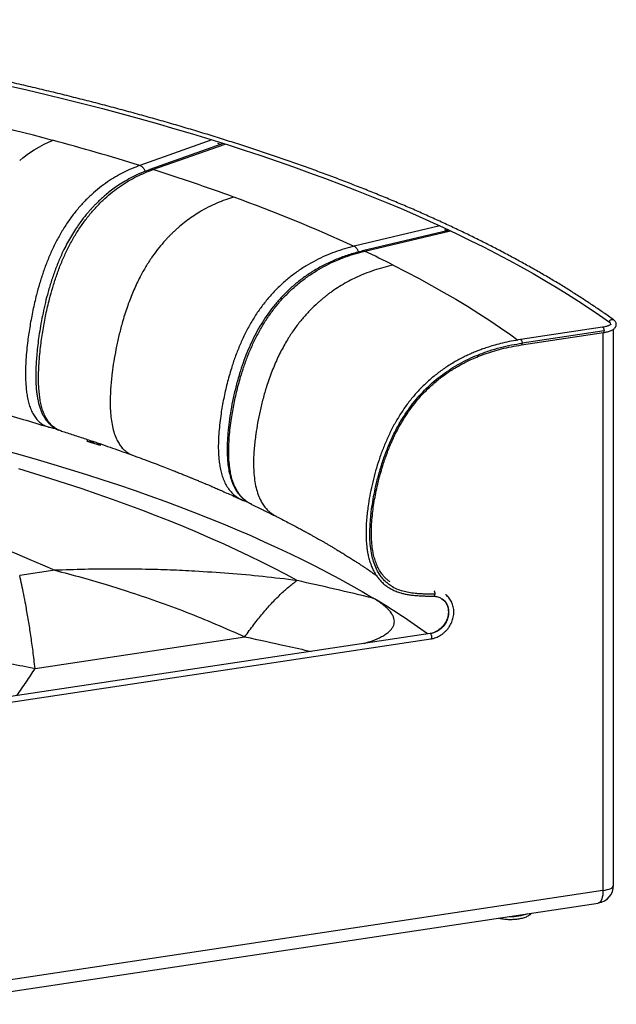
# Paper-space layout '_Dimetric' of a CAD drawing. Header units: millimetres. Extents: x -112 to 1275, y -176 to 918.
# Tile 2 of 2: x 613 to 1275, y -176 to 917. Entities that reach past the tile are written whole.
import ezdxf

# ---------------------------------------------------------------- set-up
doc = ezdxf.new("R2010")
doc.units = ezdxf.units.MM

psp = doc.layouts.new('_Dimetric')

# ---------------------------------------------------------------- linework, layer by layer
at = {"color": 7, "linetype": 'Continuous', "lineweight": 25}
for p, q in [((826.3, 783.7), (746.2, 755.3)), ((837.7, 779.2), (757.4, 750.7)), ((760.8, 750.7), (840.9, 779.1)), ((832.4, 780), (836.5, 778.7)), ((757.6, 750.7), (757.5, 750.7)), ((1079.3, 688.2), (984.1, 665.6)), ((1088.8, 683.1), (993.4, 660.4)), ((995.8, 660.1), (1091, 682.8)), ((1259.7, 575.8), (1168.7, 562.1)), ((1169.6, 556.1), (1260.6, 569.8)), ((1261.4, 571.9), (1170.4, 558.2)), ((1260.2, 569.8), (1260.2, -49.5)), ((1272, -43.4), (1272, 573.7)), ((644.6, 465.1), (645.1, 465)), ((657.7, 461.1), (659, 460.7)), ((687.7, 451.3), (688, 449.1)), ((702.5, 444.5), (688, 449.1)), ((699.3, 447.4), (699.4, 446.9)), ((702.5, 444.5), (702.3, 446.4)), ((868, 380.4), (870.4, 379.2)), ((651.9, 306), (613, 300.1)), ((712.6, 289.1), (732.2, 282.9)), ((620, 266), (619.7, 267.9)), ((1068.4, 235.8), (512.3, 152.2)), ((513.2, 146.2), (1069.3, 229.9)), ((630.1, 197.2), (862.8, 232.2)), ((1260.2, -49.5), (512.7, -161.9)), ((507.5, -175.6), (1254.9, -63.2))]:
    psp.add_line(p, q, dxfattribs=at)
at = {"color": 7, "linetype": 'Continuous', "lineweight": 25, "flags": 128}
for points in [[(599.4, 844.2), (620.9, 839.2), (642.2, 834.1), (663.3, 829), (684.1, 823.7), (704.8, 818.4), (725.2, 812.9), (745.5, 807.4), (765.5, 801.8), (785.2, 796.1), (804.8, 790.3), (824.1, 784.4), (843.1, 778.4), (861.9, 772.4), (880.5, 766.2), (898.8, 760), (916.9, 753.7), (934.7, 747.3), (952.3, 740.9), (969.6, 734.3), (986.6, 727.7), (1003.4, 721), (1019.9, 714.3), (1036.1, 707.4), (1052.1, 700.5), (1067.7, 693.6), (1083.1, 686.5), (1098.2, 679.4), (1113, 672.2), (1127.5, 665), (1141.8, 657.6), (1155.7, 650.3), (1169.3, 642.8), (1182.7, 635.3), (1195.7, 627.8), (1208.4, 620.1), (1220.8, 612.5), (1232.9, 604.7), (1244.7, 597), (1256.2, 589.1), (1267.4, 581.3)], [(613, 761), (616.4, 763.7), (622.9, 768.6), (629.1, 772.6), (634.8, 776), (640.2, 778.9), (645.1, 781.2), (649.5, 783.2), (649.5, 783.2)], [(1027.3, 644.8), (1041.9, 637.3), (1056.2, 629.8), (1070.1, 622.2), (1083.7, 614.5), (1096.9, 606.8), (1109.8, 599), (1122.4, 591.1), (1134.6, 583.2), (1146.5, 575.2), (1158, 567.2), (1165.8, 561.6)], [(1267.4, 581.3), (1267.5, 582.2), (1268, 583.2), (1268.7, 583.9), (1269.6, 584.4), (1270.6, 584.5), (1271.5, 584.3), (1271.9, 584.1)], [(1259.7, 575.8), (1260, 575.7), (1260.4, 575.4), (1260.8, 574.8), (1261.1, 573.9), (1261.3, 572.9), (1261.4, 571.9)], [(1261.4, 571.9), (1261.3, 571), (1261.1, 570.3), (1260.8, 569.9), (1260.6, 569.8)], [(594.2, 439.8), (613.3, 434.5), (632.2, 429), (650.8, 423.6), (669.1, 418), (687.2, 412.3), (705.1, 406.5), (722.7, 400.7), (740.1, 394.8), (757.2, 388.7), (774.1, 382.7), (790.6, 376.5), (806.9, 370.2), (823, 363.9), (838.7, 357.5), (854.2, 351), (869.4, 344.5), (884.3, 337.8), (899, 331.1), (913.3, 324.4), (927.3, 317.5), (941.1, 310.6), (954.5, 303.6), (967.7, 296.6), (980.5, 289.5), (993, 282.4), (1005.2, 275.1)], [(268.4, 426.1), (287.6, 421.9), (306.7, 417.6), (325.6, 413.2), (344.3, 408.7), (362.7, 404.1), (380.9, 399.4), (398.9, 394.7), (416.6, 389.8), (434.1, 384.8), (451.4, 379.7), (468.4, 374.6), (485.2, 369.3), (501.7, 364), (518, 358.6), (534, 353), (549.7, 347.4), (565.1, 341.8), (580.3, 336), (595.2, 330.1), (609.8, 324.2), (624.1, 318.2), (638.1, 312.1), (651.9, 306)], [(920.7, 294.7), (907.9, 301.6), (894.9, 308.4), (881.5, 315.2), (867.8, 321.8), (853.9, 328.4), (839.7, 335), (825.1, 341.5), (810.3, 347.9), (795.3, 354.2), (779.9, 360.4), (764.3, 366.6), (748.4, 372.7), (732.2, 378.8), (715.8, 384.7), (699.1, 390.6), (682.2, 396.4), (665, 402.1), (647.6, 407.7), (629.9, 413.2), (612, 418.7)], [(1081.5, 274.4), (1083.4, 273), (1085.1, 271.1), (1086.4, 269.1), (1087.5, 266.8), (1088.3, 264.4), (1088.8, 261.8), (1088.9, 259.1), (1088.7, 256.4), (1088.2, 253.7), (1087.3, 251.1), (1086.1, 248.5), (1084.7, 246.1), (1082.9, 243.8), (1081, 241.7), (1078.8, 239.9), (1076.5, 238.4), (1074, 237.2), (1071.5, 236.3), (1068.9, 235.7)], [(1068.4, 235.8), (1068.6, 235.8), (1068.9, 235.7)], [(1068.9, 235.7), (1069.3, 235.2), (1069.7, 234.4), (1070, 233.4), (1070.1, 232.3), (1070.1, 231.3), (1069.9, 230.5), (1069.6, 230), (1069.3, 229.9)], [(1260.2, -49.5), (1262.7, -49), (1265, -48.4), (1267.1, -47.8), (1268.8, -47), (1270.2, -46.2), (1271.2, -45.3), (1271.8, -44.3), (1272, -43.4)], [(1260.2, -49.5), (1260.1, -52.1), (1259.9, -54.5), (1259.4, -56.7), (1258.9, -58.7), (1258.2, -60.3), (1257.3, -61.6), (1256.4, -62.5), (1255.4, -63.1), (1254.9, -63.2)]]:
    psp.add_lwpolyline(points, dxfattribs=at)
at = {"color": 7, "linetype": 'Continuous', "lineweight": 25}
for centre, radius, start, end in [((-180.8, -2317.3), 3209.7, 75.007, 78.1677), ((-44.3, -1801.7), 2676.4, 72.8214, 74.9756), ((90.3, -1372.1), 2226.2, 70.0346, 72.4702), ((257, -921), 1745.2, 65.3759, 70.1213), ((415.3, -570.3), 1360.5, 63.2667, 64.7462), ((1266, 578.6), 2.96, 4.5007, 62.4296), ((588.8, -421.3), 811.5, 54.0244, 59.1194), ((1252, -43.4), 20, 278.5572, 360), ((1158.6, -22.8), 55.3, 267.4752, 289.6392), ((1176.9, -72.8), 3.99, 311.6155, 337.586)]:
    psp.add_arc(centre, radius, start, end, dxfattribs=at)
for points, knots in [([(1271.9, 584.1), (1270, 585.4), (1264.6, 589.3), (1255.5, 595.6), (1244.5, 603), (1233.1, 610.4), (1221.5, 617.8), (1209.6, 625.1), (1197.4, 632.3), (1184.9, 639.5), (1172.2, 646.6), (1159.2, 653.7), (1145.9, 660.8), (1132.4, 667.7), (1118.6, 674.6), (1104.5, 681.5), (1090.2, 688.3), (1075.6, 695), (1060.8, 701.7), (1045.7, 708.3), (1030.3, 714.8), (1014.8, 721.3), (998.9, 727.7), (982.9, 734), (966.6, 740.3), (950, 746.5), (933.2, 752.6), (916.2, 758.6), (899, 764.6), (881.5, 770.5), (863.8, 776.3), (845.9, 782.1), (827.8, 787.8), (809.5, 793.4), (790.9, 798.9), (772.2, 804.3), (753.2, 809.7), (734, 815), (714.7, 820.2), (695.1, 825.3), (675.3, 830.3), (655.4, 835.3), (635.3, 840.1), (615, 844.9), (594.5, 849.6), (573.8, 854.2), (552.9, 858.7), (531.9, 863.1), (510.7, 867.5), (489.4, 871.7), (467.9, 875.9), (446.2, 879.9), (424.4, 883.9), (402.5, 887.8), (380.4, 891.6), (358.1, 895.2), (335.7, 898.8), (313.2, 902.3), (290.5, 905.7), (267.8, 909.1), (244.8, 912.3), (225.1, 914.9), (213, 916.5), (208.6, 917.1)], [0, 0, 0, 0, 0.008757, 0.025409, 0.042061, 0.058712, 0.075364, 0.092014, 0.108664, 0.125314, 0.141963, 0.158612, 0.17526, 0.191907, 0.208554, 0.225201, 0.241847, 0.258492, 0.275137, 0.291781, 0.308425, 0.325068, 0.34171, 0.358353, 0.374994, 0.391636, 0.408276, 0.424917, 0.441557, 0.458196, 0.474835, 0.491474, 0.508113, 0.524751, 0.541388, 0.558026, 0.574663, 0.5913, 0.607936, 0.624572, 0.641208, 0.657844, 0.674479, 0.691115, 0.707749, 0.724384, 0.741019, 0.757653, 0.774287, 0.790921, 0.807555, 0.824188, 0.840821, 0.857455, 0.874088, 0.890721, 0.907353, 0.923986, 0.940618, 0.957251, 0.973883, 0.990515, 1, 1, 1, 1]), ([(834.6, 778.1), (834.5, 778.1), (834.4, 778.4), (834.2, 778.9), (833.9, 779.4), (833.8, 779.6)], [0, 0, 0, 0, 0.111436, 0.592218, 1, 1, 1, 1]), ([(746.2, 755.3), (743.2, 754.1), (737.2, 751.9), (728.2, 747.7), (719.2, 742.8), (710.2, 737.1), (701.4, 730.6), (692.8, 723.2), (684.4, 715), (676.3, 705.9), (668.6, 695.9), (661.5, 685.2), (654.9, 673.8), (649, 661.9), (643.7, 649.6), (639.1, 637.1), (635, 624.4), (631.1, 610.2), (627.5, 594.6), (624.3, 577.5), (622.1, 562.8), (620.7, 550.3), (619.9, 540.1), (619.4, 529.9), (619.4, 519.7), (619.8, 510.8), (620.6, 503.3), (621.6, 497.2), (623, 491.2), (624.9, 485.4), (627.4, 480.1), (630.3, 475.3), (633.9, 471.3), (637.9, 468.1), (641.6, 466.1), (644.1, 465.4), (645, 465.1)], [0, 0, 0, 0, 0.033645, 0.06739, 0.101293, 0.135354, 0.169561, 0.203903, 0.238347, 0.272898, 0.307537, 0.342219, 0.376883, 0.411457, 0.44587, 0.480081, 0.514082, 0.547923, 0.592822, 0.637543, 0.682229, 0.709124, 0.73616, 0.763412, 0.790972, 0.818973, 0.836774, 0.854855, 0.873256, 0.891988, 0.911046, 0.930384, 0.949891, 0.969408, 0.988722, 1, 1, 1, 1]), ([(752.4, 748.7), (752.4, 748.9), (752.1, 749.7), (751.4, 750.9), (750.3, 752.5), (749, 753.7), (747.6, 754.7), (746.7, 755.1), (746.2, 755.3)], [0, 0, 0, 0, 0.046647, 0.237317, 0.427988, 0.618659, 0.809329, 1, 1, 1, 1]), ([(757.6, 750.7), (754.2, 749.5), (747.8, 747.1), (738.7, 742.8), (730.3, 738.2), (722.9, 733.6), (716.4, 729.1), (710.8, 724.7), (706, 720.7), (702, 717), (698.6, 713.7), (695.9, 711), (693.9, 708.8), (692.4, 707.2), (691.3, 706), (690.3, 704.8), (689.1, 703.5), (687.6, 701.7), (685.4, 699.1), (682.5, 695.4), (678.8, 690.4), (674.7, 684.4), (670.3, 677.4), (666, 669.8), (661.3, 660.7), (656.4, 649.9), (651.6, 637.4), (647.3, 624.7), (643.7, 612.3), (640.7, 600.2), (638.2, 588.6), (636.1, 577.2), (634.3, 566.3), (633, 556.1), (632, 546.8), (631.3, 538.3), (630.9, 530.5), (630.8, 524.7), (630.8, 520.7), (630.8, 518.3), (630.9, 516.1), (630.9, 514.1), (631, 512.1), (631.2, 509.6), (631.4, 506.4), (631.9, 502.4), (632.6, 497.8), (633.5, 492.9), (634.8, 488.1), (636.3, 483.7), (637.9, 480), (639.5, 477), (641, 474.6), (642.3, 472.7), (643.4, 471.3), (644.4, 470.2), (645.4, 469), (646.8, 467.7), (648.6, 466.1), (651.3, 464.2), (653.9, 462.6), (655.7, 461.9), (656.2, 461.7)], [0, 0, 0, 0, 0.037132, 0.071389, 0.102794, 0.131315, 0.155953, 0.177892, 0.197113, 0.213603, 0.227357, 0.238544, 0.247425, 0.253544, 0.257727, 0.261657, 0.266902, 0.273461, 0.281336, 0.295776, 0.313236, 0.333711, 0.356859, 0.380437, 0.404018, 0.439321, 0.474537, 0.50971, 0.544824, 0.576239, 0.607647, 0.638884, 0.6684, 0.695887, 0.720941, 0.744092, 0.765349, 0.784702, 0.792105, 0.798826, 0.804861, 0.810207, 0.815196, 0.822216, 0.831149, 0.842376, 0.85596, 0.871453, 0.885996, 0.90077, 0.913604, 0.924415, 0.933141, 0.940837, 0.945782, 0.950829, 0.955977, 0.961749, 0.969942, 0.980711, 0.994014, 1, 1, 1, 1]), ([(659, 460.7), (658.3, 460.9), (656, 461.6), (652.4, 463.6), (648.4, 466.7), (644.9, 470.8), (641.9, 475.6), (639.4, 480.9), (637.5, 486.6), (636.1, 492.6), (635.1, 498.8), (634.3, 506.3), (633.8, 515.1), (633.9, 525.4), (634.4, 535.6), (635.2, 545.8), (636.6, 558.2), (638.8, 573), (641.9, 590.1), (645.6, 605.7), (649.5, 619.9), (653.6, 632.5), (658.2, 645.1), (663.5, 657.4), (669.4, 669.3), (676, 680.6), (683.2, 691.3), (690.8, 701.3), (698.9, 710.4), (707.3, 718.7), (716, 726.1), (724.8, 732.6), (733.7, 738.2), (742.7, 743.1), (751.8, 747.3), (757.8, 749.6), (760.8, 750.7)], [0, 0, 0, 0, 0.009033, 0.028401, 0.04796, 0.067511, 0.086894, 0.105996, 0.124773, 0.143215, 0.161332, 0.179178, 0.207241, 0.234863, 0.262177, 0.289274, 0.31623, 0.361018, 0.405843, 0.450827, 0.484745, 0.518856, 0.553135, 0.587601, 0.622265, 0.657009, 0.691763, 0.726484, 0.761112, 0.795635, 0.830055, 0.86434, 0.898477, 0.932457, 0.966278, 1, 1, 1, 1]), ([(760.8, 750.7), (760.3, 750.8), (759.4, 751), (758.3, 751), (757.7, 750.8), (757.6, 750.7)], [0, 0, 0, 0, 0.429711, 0.859422, 1, 1, 1, 1]), ([(850.4, 720.3), (847.3, 719.3), (841.1, 717.3), (831.7, 713.5), (822, 709), (813.1, 704), (804.9, 698.8), (797.6, 693.6), (791.9, 688.9), (787.7, 685.3), (785, 682.8), (782.3, 680.3), (779.6, 677.6), (777, 674.9), (772.9, 670.4), (767.2, 663.8), (760.3, 654.6), (753.6, 644.4), (748.2, 634.9), (743.9, 626.4), (740.5, 619.2), (737.3, 611.7), (734.2, 603.8), (731.3, 595.6), (728.6, 587.2), (725.6, 576.9), (722.6, 564.9), (719.7, 551.3), (717.3, 538.1), (715.7, 526.8), (714.7, 517.5), (714, 509.5), (713.5, 501.2), (713.3, 492.3), (713.5, 483.2), (714.3, 474.2), (715.7, 465.7), (717.7, 458), (720.3, 451.6), (723.1, 446.6), (725.5, 443.2), (727.9, 440.6), (730.2, 438.5), (732.8, 436.6), (735.7, 434.8), (737.9, 434), (739.2, 433.5)], [0, 0, 0, 0, 0.0318376, 0.0648543, 0.0988566, 0.1336997, 0.1602305, 0.1870613, 0.2138873, 0.2243991, 0.2349022, 0.2454, 0.2558963, 0.2663953, 0.2769013, 0.3064238, 0.3374676, 0.3697072, 0.4032909, 0.4232013, 0.4437062, 0.4648732, 0.4867081, 0.5090939, 0.5318866, 0.5549931, 0.5917353, 0.6280994, 0.6634602, 0.6970777, 0.7181046, 0.7383451, 0.7605698, 0.7850601, 0.8107623, 0.8361795, 0.8608892, 0.8847958, 0.9079678, 0.924857, 0.9412146, 0.9500831, 0.9621296, 0.9738539, 0.9850173, 1, 1, 1, 1]), ([(1084.4, 684.3), (1085.2, 683.9), (1086.2, 683.5), (1087.2, 683), (1087.5, 682.9)], [0, 0, 0, 0, 0.721278, 1, 1, 1, 1]), ([(1086.5, 682.6), (1086.5, 682.8), (1086.4, 683), (1086.3, 683.3), (1086.2, 683.5)], [0, 0, 0, 0, 0.481098, 1, 1, 1, 1]), ([(984.1, 665.6), (980.6, 664.7), (973.4, 662.8), (962.7, 659.3), (952, 655.1), (941.4, 650), (930.9, 644.1), (920.6, 637.4), (910.6, 629.7), (901, 621.2), (891.9, 611.8), (883.4, 601.6), (875.6, 590.7), (868.6, 579.2), (862.3, 567.3), (856.8, 555.1), (851.9, 542.7), (847.3, 528.8), (843, 513.4), (839.2, 496.6), (836.6, 482), (835, 469.6), (834, 459.5), (833.4, 449.3), (833.3, 439.1), (833.9, 430.2), (834.8, 422.7), (836, 416.4), (837.7, 410.3), (840, 404.4), (842.9, 398.9), (846.4, 394), (850.6, 389.7), (854.9, 386.5), (857.9, 385.1), (859.2, 384.5)], [0, 0, 0, 0, 0.034212, 0.06852, 0.103009, 0.137672, 0.172476, 0.207403, 0.242444, 0.277599, 0.312834, 0.348106, 0.383355, 0.41852, 0.453539, 0.488353, 0.522936, 0.557347, 0.603002, 0.648494, 0.693979, 0.721335, 0.748823, 0.776531, 0.804564, 0.833054, 0.851163, 0.869556, 0.888271, 0.907323, 0.926714, 0.946389, 0.966218, 0.986072, 1, 1, 1, 1]), ([(993.5, 660.4), (988.8, 659.2), (979.7, 656.9), (966.4, 652.1), (953.7, 646.5), (941.6, 640), (930.4, 632.8), (920, 624.8), (910.5, 616.4), (901.9, 607.7), (894.3, 598.6), (887.3, 589.3), (881, 579.5), (875.1, 569.3), (869.8, 558.5), (865, 547.5), (860.7, 536.1), (856.7, 523.9), (853.1, 510.9), (849.8, 497.2), (847.2, 483.8), (845.3, 471), (844, 459), (843.2, 447.9), (843.1, 438.1), (843.4, 429.4), (844.2, 421.7), (845.5, 414.3), (847.1, 408), (849.1, 402.6), (851.2, 398), (853.4, 394.3), (855.5, 391.3), (857.4, 389), (859.7, 386.5), (862.6, 384), (865, 382.1), (866.6, 381.2), (866.8, 381.1)], [0, 0, 0, 0, 0.044751, 0.087961, 0.129696, 0.169885, 0.208485, 0.245446, 0.280766, 0.31443, 0.346384, 0.377177, 0.408279, 0.439735, 0.47151, 0.503562, 0.535897, 0.56855, 0.606264, 0.644436, 0.682058, 0.717321, 0.75027, 0.780994, 0.809554, 0.832797, 0.854491, 0.875925, 0.897525, 0.912046, 0.927228, 0.94376, 0.952545, 0.96174, 0.972169, 0.984085, 0.997475, 1, 1, 1, 1]), ([(870.4, 379.3), (869.3, 379.8), (866.4, 381.1), (862.2, 384.3), (858, 388.6), (854.4, 393.5), (851.6, 399.1), (849.3, 404.9), (847.6, 411), (846.4, 417.3), (845.4, 424.8), (844.9, 433.7), (845, 443.9), (845.5, 454.1), (846.5, 464.2), (848.2, 476.6), (850.7, 491.2), (854.5, 508), (858.9, 523.4), (863.5, 537.3), (868.3, 549.7), (873.9, 561.9), (880.2, 573.8), (887.2, 585.3), (895, 596.2), (903.5, 606.4), (912.6, 615.8), (922.2, 624.3), (932.2, 632), (942.5, 638.7), (953, 644.6), (963.6, 649.6), (974.3, 653.9), (985, 657.4), (992.2, 659.2), (995.8, 660.1)], [0, 0, 0, 0, 0.0125811, 0.0324584, 0.0523252, 0.0720269, 0.0914447, 0.110508, 0.1292298, 0.1476603, 0.1657982, 0.1943227, 0.2223994, 0.250145, 0.2776706, 0.3050649, 0.3506165, 0.3961662, 0.4418843, 0.4763477, 0.5109825, 0.5458448, 0.5809103, 0.6161221, 0.6514161, 0.6867377, 0.7220291, 0.7572234, 0.7923083, 0.8272912, 0.8621446, 0.8968504, 0.9313829, 0.9657393, 1, 1, 1, 1]), ([(984.1, 665.6), (984.5, 665.4), (985.3, 664.9), (986.4, 663.9), (987.4, 662.5), (988.3, 661), (988.7, 659.8), (988.9, 659.2)], [0, 0, 0, 0, 0.201596, 0.403192, 0.604788, 0.806384, 1, 1, 1, 1]), ([(993.5, 660.4), (993.5, 660.5), (993.9, 660.6), (994.6, 660.6), (995.4, 660.3), (995.8, 660.1)], [0, 0, 0, 0, 0.030274, 0.515137, 1, 1, 1, 1]), ([(1027.3, 644.8), (1023.9, 643.9), (1016.9, 642.3), (1006.2, 639.1), (995.3, 635), (985.1, 630.6), (975.9, 625.8), (967.7, 621), (961.2, 616.7), (956.5, 613.3), (953.4, 610.9), (950.3, 608.5), (947.4, 606), (944.4, 603.5), (939.7, 599.2), (933.4, 592.9), (925.6, 584.1), (918, 574.3), (911.8, 565.1), (907, 556.8), (903.2, 549.8), (899.5, 542.4), (896, 534.7), (892.8, 526.7), (889.7, 518.4), (886.3, 508.4), (882.9, 496.5), (879.6, 483.1), (877, 470), (875.1, 458.8), (874, 449.5), (873.2, 441.6), (872.6, 433.4), (872.4, 424.5), (872.6, 415.3), (873.5, 406.3), (875.1, 397.7), (877.4, 389.9), (880.3, 383.4), (883.5, 378.2), (886.2, 374.7), (888.9, 371.9), (891.5, 369.7), (894.4, 367.7), (896.5, 366.4), (897.6, 365.9), (897.7, 365.9)], [0, 0, 0, 0, 0.032296, 0.065789, 0.100281, 0.135627, 0.16254, 0.189757, 0.21697, 0.227633, 0.238288, 0.248937, 0.259585, 0.270235, 0.280892, 0.310838, 0.342328, 0.375031, 0.409099, 0.429296, 0.450097, 0.47157, 0.493721, 0.51643, 0.539553, 0.562994, 0.600239, 0.637112, 0.672978, 0.707086, 0.728425, 0.748965, 0.771522, 0.796368, 0.822423, 0.848196, 0.873258, 0.897511, 0.921025, 0.938168, 0.954774, 0.963776, 0.975991, 0.987881, 0.999201, 1, 1, 1, 1]), ([(1260.6, 569.8), (1261.1, 569.9), (1262.3, 570.1), (1264.2, 570.5), (1266.4, 571.1), (1268.4, 571.8), (1270.2, 572.6), (1271.8, 573.5), (1273, 574.5), (1273.9, 575.6), (1274.6, 576.7), (1274.9, 578), (1275, 579.3), (1274.7, 580.6), (1274.2, 581.7), (1273.4, 582.8), (1272.6, 583.5), (1272, 584), (1271.9, 584.1)], [0, 0, 0, 0, 0.039154, 0.114208, 0.18991, 0.266704, 0.34509, 0.42564, 0.497561, 0.56159, 0.619617, 0.674351, 0.733146, 0.789472, 0.84553, 0.904311, 0.96876, 1, 1, 1, 1]), ([(1269, 579.1), (1269, 579.1), (1269, 579.1), (1268.9, 579), (1268.5, 578.6), (1267.8, 578.2), (1266.9, 577.7), (1265.6, 577.2), (1264.1, 576.7), (1262.3, 576.2), (1260.8, 575.9), (1259.9, 575.8), (1259.7, 575.8)], [0, 0, 0, 0, 0.031597, 0.135658, 0.244997, 0.355179, 0.469189, 0.587663, 0.710038, 0.835463, 0.963131, 1, 1, 1, 1]), ([(1168.7, 562.1), (1165.2, 561.5), (1158.6, 560.4), (1149.1, 558.3), (1140.7, 556.2), (1133.5, 554), (1127.4, 551.9), (1122.1, 549.9), (1117.2, 548), (1112.3, 545.8), (1105.3, 542.6), (1096.2, 537.8), (1085.5, 531.1), (1075.2, 523.6), (1065.4, 515.4), (1056.2, 506.3), (1047.7, 496.7), (1040, 486.5), (1033, 475.7), (1026.6, 464.5), (1021, 452.8), (1016, 440.9), (1011.6, 428.7), (1007.8, 416.4), (1004.6, 404.1), (1001.9, 391.8), (1000.1, 381.1), (998.8, 372.1), (998, 364.3), (997.4, 356.2), (997.2, 348), (997.4, 340.1), (997.9, 333.6), (998.6, 328), (999.5, 323.1), (1000.8, 317.9), (1002.4, 312.8), (1004.3, 308.3), (1006.2, 304.4), (1008.3, 300.9), (1010.8, 297.4), (1013.7, 294), (1017.3, 290.5), (1021.3, 287.5), (1025.8, 284.8), (1030.6, 282.6), (1035.3, 281), (1039.8, 279.9), (1044.1, 279), (1048, 278.5), (1051.6, 278.1), (1054.7, 277.9), (1058.3, 277.7), (1062.4, 277.5), (1067.2, 277.4), (1070.6, 277.3), (1072.5, 277.3)], [0, 0, 0, 0, 0.0257224, 0.0492597, 0.0702574, 0.0884648, 0.1037038, 0.1162027, 0.1285985, 0.1411699, 0.1539179, 0.1831952, 0.2123983, 0.2415119, 0.2707069, 0.3000049, 0.3289843, 0.3578058, 0.3866935, 0.4158589, 0.4453316, 0.4749138, 0.5044971, 0.5340931, 0.5637507, 0.5930343, 0.6214545, 0.6395225, 0.6572039, 0.6768549, 0.6971553, 0.7160246, 0.733342, 0.7445975, 0.756934, 0.7703397, 0.784135, 0.7964735, 0.8072631, 0.8170092, 0.8277788, 0.8398152, 0.8520991, 0.8661445, 0.8789591, 0.892423, 0.9067616, 0.9169344, 0.927957, 0.9402742, 0.9473081, 0.9551609, 0.964057, 0.97427, 0.9861249, 1, 1, 1, 1]), ([(1073.8, 279.4), (1071.7, 279.4), (1067.9, 279.5), (1062.5, 279.6), (1057.9, 279.9), (1053.7, 280.1), (1050, 280.5), (1045.3, 281.1), (1039.7, 282.3), (1033, 284.4), (1027, 287.2), (1022, 290.7), (1017.8, 294.4), (1014.1, 298.6), (1010.6, 303.8), (1007.5, 310.1), (1004.9, 317.5), (1003, 325.8), (1001.8, 334.8), (1001.4, 344.4), (1001.6, 353.8), (1002.2, 362.6), (1003.2, 371.9), (1004.7, 382.2), (1006.8, 393.9), (1009.7, 406.4), (1013.3, 419.4), (1017.7, 432.7), (1022.9, 446), (1028.9, 459.2), (1035.4, 471.1), (1042.2, 481.6), (1048.9, 490.9), (1056.3, 499.8), (1064.3, 508.1), (1072.9, 515.9), (1081.9, 523.1), (1091.3, 529.6), (1101, 535.4), (1111, 540.6), (1122, 545.4), (1133.8, 549.7), (1146.3, 553.4), (1158.4, 556.2), (1166.4, 557.5), (1170.4, 558.2)], [0, 0, 0, 0, 0.015659, 0.029285, 0.041226, 0.051831, 0.061451, 0.070441, 0.088174, 0.106606, 0.125852, 0.140824, 0.155691, 0.170528, 0.185478, 0.205484, 0.225471, 0.245528, 0.269637, 0.293443, 0.316412, 0.337921, 0.357633, 0.383787, 0.412317, 0.442741, 0.4746, 0.507463, 0.54094, 0.574694, 0.60818, 0.634668, 0.66105, 0.687499, 0.714207, 0.741087, 0.767844, 0.79457, 0.821346, 0.848229, 0.874873, 0.907518, 0.939357, 0.970249, 1, 1, 1, 1]), ([(1168.7, 562), (1168.8, 562), (1169.1, 562), (1169.6, 561.4), (1170, 560.5), (1170.3, 559.3), (1170.4, 558.6), (1170.4, 558.2)], [0, 0, 0, 0, 0.190615, 0.392961, 0.595308, 0.797654, 1, 1, 1, 1]), ([(1023.6, 293.4), (1023.4, 293.5), (1022.1, 294.4), (1019.4, 296.8), (1015.7, 300.7), (1012.2, 305.8), (1009.4, 311.3), (1007.3, 317.1), (1005.6, 323.1), (1004.3, 330), (1003.4, 338.1), (1003.1, 347.3), (1003.4, 357), (1004.2, 366.5), (1005.3, 375.8), (1006.8, 385), (1008.6, 394.4), (1010.5, 402.7), (1012.2, 409.5), (1013.6, 414.4), (1014.8, 418.6), (1015.8, 422), (1016.7, 424.6), (1017.5, 427.1), (1018.4, 429.8), (1019.6, 433.2), (1021.3, 437.7), (1023.5, 443.3), (1026.2, 449.7), (1029.7, 457.2), (1034.2, 465.8), (1039.7, 475.2), (1046, 484.6), (1052.8, 493.4), (1059.2, 500.7), (1065, 506.6), (1070, 511.3), (1074.9, 515.5), (1079, 518.8), (1082.2, 521.3), (1084.5, 522.9), (1086.3, 524.2), (1087.7, 525.2), (1088.8, 526), (1090.1, 526.8), (1092, 528), (1094.5, 529.6), (1098, 531.7), (1102.2, 534.1), (1107.2, 536.8), (1113.2, 539.7), (1120.4, 542.9), (1128.7, 546.1), (1137.9, 549.1), (1147.9, 551.9), (1158.5, 554.3), (1165.8, 555.5), (1169.6, 556.1)], [0, 0, 0, 0, 0.0023, 0.014535, 0.034427, 0.054024, 0.07331, 0.092181, 0.110704, 0.12972, 0.154833, 0.182051, 0.210528, 0.238132, 0.263962, 0.289725, 0.316762, 0.344687, 0.361025, 0.375411, 0.387531, 0.397289, 0.404733, 0.410751, 0.418605, 0.428522, 0.440522, 0.458687, 0.477877, 0.497965, 0.526619, 0.556491, 0.587649, 0.61828, 0.647323, 0.666797, 0.68552, 0.703324, 0.720162, 0.729329, 0.736951, 0.743032, 0.74757, 0.751027, 0.754913, 0.760432, 0.769216, 0.780363, 0.793886, 0.809806, 0.828117, 0.851025, 0.876493, 0.904375, 0.934467, 0.966478, 1, 1, 1, 1]), ([(557.6, 490.2), (567.5, 487.6), (587.4, 482.1), (616.4, 473.7), (635.4, 468), (644.6, 465.1)], [0, 0, 0, 0, 0.330937, 0.671917, 1, 1, 1, 1]), ([(645.1, 465), (646.7, 464.6), (649, 464), (651.5, 463.8), (652.2, 463.7)], [0, 0, 0, 0, 0.7010631, 1, 1, 1, 1]), ([(659, 460.6), (663.6, 459.2), (672.7, 456.3), (686, 451.9), (698.7, 447.7), (710.3, 443.7), (721.1, 439.9), (730.6, 436.5), (736.5, 434.4), (739.2, 433.4)], [0, 0, 0, 0, 0.164713, 0.331783, 0.488388, 0.634531, 0.770218, 0.895451, 1, 1, 1, 1]), ([(696.8, 448.3), (696.3, 448.2), (695.1, 448.2), (693.2, 448.2), (691.3, 448.4), (689.5, 448.7), (688.5, 448.9), (688, 449.1)], [0, 0, 0, 0, 0.176923, 0.382735, 0.588514, 0.794271, 1, 1, 1, 1]), ([(702.5, 444.5), (702, 444.7), (701.1, 445), (700.2, 445.6), (699.6, 446.2), (699.3, 446.7), (699.4, 446.9), (699.4, 446.9)], [0, 0, 0, 0, 0.248444, 0.497047, 0.745452, 0.994153, 1, 1, 1, 1]), ([(739.2, 433.4), (742.5, 432.2), (749, 429.8), (758.5, 426.3), (767.4, 422.9), (775.4, 419.8), (782.2, 417.2), (787.9, 414.9), (792.6, 413), (796.8, 411.3), (800.4, 409.8), (803.6, 408.5), (807.1, 407.1), (810.8, 405.6), (814.1, 404.2), (816.7, 403.1), (818.9, 402.2), (821.7, 401), (825.2, 399.5), (829.4, 397.7), (834.3, 395.6), (839.8, 393.1), (846.1, 390.3), (852.6, 387.4), (857, 385.4), (859.1, 384.4)], [0, 0, 0, 0, 0.076778, 0.153812, 0.224467, 0.288746, 0.346652, 0.39004, 0.429004, 0.463546, 0.493666, 0.519624, 0.543562, 0.580312, 0.612715, 0.627954, 0.645491, 0.669623, 0.69948, 0.735603, 0.777992, 0.826644, 0.881558, 0.942731, 1, 1, 1, 1]), ([(859.1, 384.4), (859.7, 384.2), (861.3, 383.5), (863.2, 382.7), (864.6, 382.4), (865.1, 382.2)], [0, 0, 0, 0, 0.301704, 0.775213, 1, 1, 1, 1]), ([(870.3, 379.2), (872.5, 378.2), (876.7, 376.2), (882.8, 373.2), (888.4, 370.4), (893.3, 368), (896.3, 366.5), (897.7, 365.8)], [0, 0, 0, 0, 0.226916, 0.455412, 0.663108, 0.850013, 1, 1, 1, 1]), ([(897.7, 365.8), (899.8, 364.8), (904.1, 362.6), (910.4, 359.3), (916.4, 356.2), (921.8, 353.3), (926.7, 350.7), (931, 348.3), (934.7, 346.3), (937.9, 344.5), (940.7, 342.9), (943.4, 341.4), (946.3, 339.8), (949.4, 338), (952.6, 336.1), (955.5, 334.4), (958.5, 332.7), (961.6, 330.8), (965.3, 328.6), (969.3, 326.2), (973.6, 323.5), (978, 320.8), (982.1, 318.1), (986, 315.7), (989.5, 313.4), (992.8, 311.2), (995.9, 309.1), (998.6, 307.3), (1000.5, 306.1), (1001.6, 305.3), (1002.4, 304.7), (1003.4, 304.1), (1004.7, 303.1), (1006.5, 301.9), (1008, 300.9), (1008.8, 300.3), (1008.8, 300.3)], [0, 0, 0, 0, 0.049923, 0.103042, 0.152026, 0.196877, 0.237594, 0.274181, 0.304896, 0.33194, 0.355847, 0.37879, 0.401001, 0.432635, 0.460556, 0.485373, 0.511191, 0.539846, 0.571967, 0.610139, 0.650801, 0.692415, 0.734982, 0.769096, 0.803797, 0.838139, 0.868203, 0.896286, 0.918468, 0.925567, 0.932521, 0.942286, 0.955156, 0.974526, 0.998296, 1, 1, 1, 1]), ([(752.6, 307.1), (741.4, 307.3), (718.9, 307.6), (685.3, 307.2), (663, 306.4), (651.9, 306)], [0, 0, 0, 0, 0.33491, 0.668258, 1, 1, 1, 1]), ([(651.9, 306), (662.1, 303.4), (682.4, 298.1), (702.6, 292.1), (712.6, 289.1)], [0, 0, 0, 0, 0.501131, 1, 1, 1, 1]), ([(807.3, 305), (798.2, 305.5), (780, 306.4), (761.7, 306.9), (752.6, 307.1)], [0, 0, 0, 0, 0.500961, 1, 1, 1, 1]), ([(619.7, 267.9), (619, 271.7), (617.5, 279.4), (615.3, 290.1), (613.7, 296.8), (613, 300.1)], [0, 0, 0, 0, 0.3373774, 0.6707101, 1, 1, 1, 1]), ([(920.7, 294.7), (908.1, 296.2), (882.8, 299.2), (845, 302.7), (819.9, 304.2), (807.3, 305)], [0, 0, 0, 0, 0.335487, 0.668836, 1, 1, 1, 1]), ([(862.8, 232.2), (866.1, 236.8), (872.8, 246.1), (882.7, 258.4), (892.4, 269.5), (902, 279.2), (911.5, 287.8), (917.6, 292.4), (920.7, 294.7)], [0, 0, 0, 0, 0.166666, 0.333333, 0.5, 0.666667, 0.833334, 1, 1, 1, 1]), ([(1005.2, 275.1), (991.1, 278.5), (963, 285.1), (934.8, 291.5), (920.7, 294.7)], [0, 0, 0, 0, 0.502609, 1, 1, 1, 1]), ([(732.2, 282.9), (743.2, 279.3), (765, 272), (797.7, 259.8), (830.4, 246.6), (852, 237), (862.8, 232.2)], [0, 0, 0, 0, 0.248173, 0.497228, 0.749379, 1, 1, 1, 1]), ([(995.1, 224.8), (995.8, 225), (998, 225.7), (1001.4, 226.8), (1005.2, 228.2), (1008.8, 229.7), (1012.8, 231.5), (1017, 233.7), (1021, 236.4), (1024.2, 239.2), (1026.6, 242), (1028.1, 245), (1028.8, 248), (1028.7, 251.1), (1027.8, 254.3), (1026.2, 257.3), (1024.3, 260), (1022.1, 262.4), (1019.6, 264.9), (1016.6, 267.4), (1013.2, 270), (1009.4, 272.6), (1006.7, 274.3), (1005.2, 275.1)], [0, 0, 0, 0, 0.017249, 0.052907, 0.087791, 0.121988, 0.15559, 0.210522, 0.264546, 0.31816, 0.371715, 0.425762, 0.480788, 0.537258, 0.5956, 0.656203, 0.700937, 0.746972, 0.794411, 0.843351, 0.893878, 0.94607, 1, 1, 1, 1]), ([(1081.6, 274.4), (1081.7, 274.3), (1082.4, 273.9), (1083.6, 272.8), (1085.1, 271.2), (1086.3, 269.3), (1087.3, 267.2), (1088.1, 265), (1088.5, 262.7), (1088.7, 260.2), (1088.6, 257.8), (1088.2, 255.3), (1087.6, 252.8), (1086.6, 250.4), (1085.5, 248), (1084.1, 245.8), (1082.4, 243.8), (1080.6, 241.9), (1078.6, 240.2), (1076.5, 238.8), (1074.3, 237.6), (1072, 236.7), (1070, 236.1), (1068.8, 235.9), (1068.4, 235.8)], [0, 0, 0, 0, 0.008331, 0.057815, 0.107333, 0.156729, 0.205905, 0.254822, 0.303483, 0.351924, 0.400189, 0.448324, 0.496365, 0.544341, 0.592272, 0.640171, 0.688046, 0.735902, 0.783746, 0.831586, 0.879435, 0.927314, 0.975253, 1, 1, 1, 1]), ([(1069.3, 229.9), (1069.8, 230), (1071.3, 230.2), (1073.6, 230.9), (1076.2, 231.9), (1078.8, 233.2), (1081.3, 234.7), (1083.6, 236.6), (1085.8, 238.6), (1087.8, 240.8), (1089.6, 243.2), (1091.1, 245.8), (1092.4, 248.5), (1093.4, 251.3), (1094.1, 254.1), (1094.6, 257), (1094.7, 259.9), (1094.6, 262.7), (1094.1, 265.4), (1093.4, 268.1), (1092.4, 270.6), (1091.1, 273), (1089.6, 275.1), (1087.8, 277.1), (1086.4, 278.3), (1085.6, 278.9), (1085.5, 279)], [0, 0, 0, 0, 0.024342, 0.068266, 0.112255, 0.156324, 0.200458, 0.244641, 0.288861, 0.33311, 0.377381, 0.421668, 0.465966, 0.510268, 0.554567, 0.598851, 0.643105, 0.687309, 0.731442, 0.775479, 0.819401, 0.863192, 0.90685, 0.950384, 0.993819, 1, 1, 1, 1]), ([(1072.5, 277.3), (1072.5, 277.3), (1072.7, 277.2), (1073.1, 277.6), (1073.5, 278.3), (1073.7, 279), (1073.8, 279.4)], [0, 0, 0, 0, 0.0721737, 0.3814491, 0.6907246, 1, 1, 1, 1]), ([(1072.5, 277.3), (1072.9, 277.3), (1074, 277.2), (1075.9, 276.9), (1078, 276.3), (1079.9, 275.5), (1081, 274.7), (1081.6, 274.4)], [0, 0, 0, 0, 0.113203, 0.343101, 0.573886, 0.80604, 1, 1, 1, 1]), ([(1073.8, 279.4), (1073.8, 279.6), (1073.9, 280.2), (1073.8, 281.1), (1073.7, 281.9), (1073.4, 282.6), (1073.2, 283), (1073, 283.1), (1073, 283.1)], [0, 0, 0, 0, 0.1875, 0.375, 0.5625, 0.75, 0.9375, 1, 1, 1, 1]), ([(630.1, 197.2), (629.3, 203.6), (627.8, 216.2), (625.3, 233.8), (622.8, 250.5), (620.9, 260.8), (620, 266)], [0, 0, 0, 0, 0.255411, 0.505682, 0.750813, 1, 1, 1, 1]), ([(862.8, 232.2), (878.1, 228.9), (902.7, 223.6), (927.2, 218.1), (936.5, 216)], [0, 0, 0, 0, 0.621721, 1, 1, 1, 1]), ([(466.1, 213.4), (475.2, 213.3), (493.3, 213.2), (520.6, 211.9), (547.9, 209.7), (575.3, 206.5), (602.7, 202.5), (621, 199), (630.1, 197.2)], [0, 0, 0, 0, 0.166667, 0.333333, 0.5, 0.666667, 0.833333, 1, 1, 1, 1]), ([(609.9, 166.9), (613.4, 172), (620.3, 182.1), (626.9, 192.3), (630.1, 197.2)], [0, 0, 0, 0, 0.51093, 1, 1, 1, 1]), ([(1144.2, -79.8), (1144.8, -80), (1146.2, -80.3), (1148.5, -80.7), (1151.2, -81.1), (1153.8, -81.3), (1156.5, -81.4), (1159.3, -81.4), (1162, -81.2), (1164.6, -81), (1167.2, -80.6), (1169.6, -80.2), (1172, -79.6), (1174.2, -78.9), (1176.2, -78), (1178, -77), (1179.1, -76.3), (1179.6, -75.8), (1179.6, -75.8)], [0, 0, 0, 0, 0.053872, 0.121763, 0.188678, 0.254973, 0.320913, 0.386707, 0.452533, 0.518522, 0.58488, 0.651857, 0.719791, 0.789165, 0.860659, 0.935041, 0.998989, 1, 1, 1, 1]), ([(1179.6, -75.8), (1180, -75.5), (1180.5, -75), (1180.9, -74.4), (1180.9, -74.3)], [0, 0, 0, 0, 0.78049, 1, 1, 1, 1])]:
    psp.add_open_spline(points, degree=3, knots=knots, dxfattribs=at)
psp.add_open_spline([(1170.4, 558.2), (1170.4, 557.8), (1170.3, 557.1), (1170, 556.4), (1169.8, 556.2), (1169.6, 556.1)], degree=3, dxfattribs=at)

doc.saveas('drawing.dxf')
